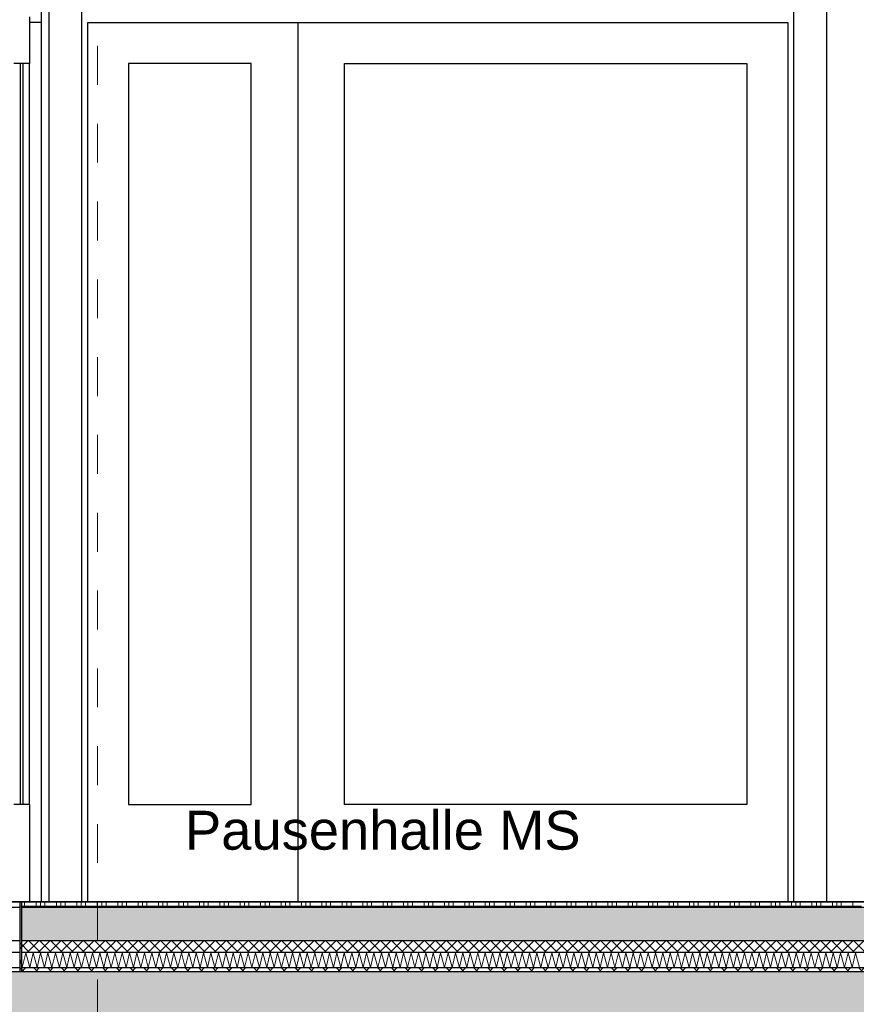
# Model space of a CAD drawing. Header units: metres. Extents: x -14.6 to 48.9, y -22.2 to 2.8.
# Tile 36 of 79: x 7.3 to 9.5, y -10.4 to -7.9. Entities that reach past the tile are written whole.
import ezdxf

# ---------------------------------------------------------------- set-up
doc = ezdxf.new("R2010")
doc.units = ezdxf.units.M
doc.header["$LTSCALE"] = 0.4
doc.header["$MEASUREMENT"] = 0
doc.linetypes.add('Raster', pattern=[0.2, 0.1, -0.05, 0, -0.05])
doc.layers.get('0').update_dxf_attribs({"color": 8, "lineweight": 9})
doc.layers.get('Defpoints').update_dxf_attribs({"color": 8, "lineweight": 9})
for name, color, linetype in [('Neubau_A-Decken', 8, 'Continuous'), ('Neubau_A-STB Wände', 8, 'Continuous'), ('Neubau_A-TB Wände', 8, 'Continuous'), ('Neubau_B-Bodenaufbau', 8, 'Continuous'), ('Neubau_R-Konstruktionsraster gross', 33, 'Continuous'), ('Neubau_T-Bemaßung', 8, 'Continuous'), ('Neubau_T-Text', 8, 'Continuous')]:
    doc.layers.add(name, color=color, linetype=linetype)
doc.styles.add('ERSTELLTER_STIL_2', font='arial.ttf')
doc.dimstyles.new('ERSTELLTER_STIL__1', dxfattribs={"dimtxt": 0.0875, "dimasz": 0.059375, "dimexe": 0.18, "dimexo": 0.0625, "dimgap": 0, "dimtad": 1, "dimzin": 0, "dimdsep": 46, "dimtxsty": 'ERSTELLTER_STIL_2', "dimblk": 'ARROWHEAD_6', "dimblk1": 'ARROWHEAD_6', "dimblk2": 'ARROWHEAD_6', "dimcen": 0.09, "dimclrd": 7, "dimclre": 7, "dimclrt": 7, "dimazin": 0, "dimtfac": 1, "dimtdec": 4, "dimtmove": 0, "dimatfit": 3, "dimfxl": 1, "dimtolj": 1, "dimtzin": 0, "dimarcsym": 0})
doc.dimstyles.new('ERSTELLTER_STIL__2', dxfattribs={"dimtxt": 0.0875, "dimasz": 0.059375, "dimexe": 0.18, "dimexo": 0.0625, "dimgap": 0, "dimtad": 1, "dimzin": 0, "dimdsep": 46, "dimtxsty": 'ERSTELLTER_STIL_2', "dimblk": 'ARROWHEAD_6', "dimblk1": 'ARROWHEAD_6', "dimblk2": 'ARROWHEAD_6', "dimcen": 0.09, "dimclrd": 7, "dimclre": 7, "dimclrt": 7, "dimazin": 0, "dimtfac": 1, "dimtdec": 4, "dimtmove": 2, "dimatfit": 3, "dimfxl": 1, "dimtolj": 1, "dimtzin": 0, "dimarcsym": 0})

# ---------------------------------------------------------------- blocks, each defined once
blk = doc.blocks.new('*X259', base_point=(3718.7656, 0))
at = {"layer": 'Neubau_B-Bodenaufbau', "color": 7, "linetype": 'Continuous', "lineweight": 9}
for p, q in [((4090.9785, -0.1435), (4090.9853, -0.169)), ((4090.9853, -0.169), (4090.9942, -0.131)), ((4090.9942, -0.131), (4091.0044, -0.169)), ((4091.0044, -0.169), (4091.0132, -0.131)), ((4091.0132, -0.131), (4091.0234, -0.169)), ((4091.0234, -0.169), (4091.0323, -0.131)), ((4091.0323, -0.131), (4091.0425, -0.169)), ((4091.0425, -0.169), (4091.0513, -0.131)), ((4091.0513, -0.131), (4091.0615, -0.169)), ((4091.0615, -0.169), (4091.0704, -0.131)), ((4091.0704, -0.131), (4091.0806, -0.169)), ((4091.0806, -0.169), (4091.0894, -0.131)), ((4091.0894, -0.131), (4091.0996, -0.169)), ((4091.0996, -0.169), (4091.1085, -0.131)), ((4091.1085, -0.131), (4091.1187, -0.169)), ((4091.1187, -0.169), (4091.1275, -0.131)), ((4091.1275, -0.131), (4091.1377, -0.169)), ((4091.1377, -0.169), (4091.1466, -0.131)), ((4091.1466, -0.131), (4091.1568, -0.169)), ((4091.1568, -0.169), (4091.1656, -0.131)), ((4091.1656, -0.131), (4091.1758, -0.169)), ((4091.1758, -0.169), (4091.1847, -0.131)), ((4091.1847, -0.131), (4091.1949, -0.169)), ((4091.1949, -0.169), (4091.2037, -0.131)), ((4091.2037, -0.131), (4091.2139, -0.169)), ((4091.2139, -0.169), (4091.2228, -0.131)), ((4091.2228, -0.131), (4091.233, -0.169)), ((4091.233, -0.169), (4091.2418, -0.131)), ((4091.2418, -0.131), (4091.252, -0.169)), ((4091.252, -0.169), (4091.2609, -0.131)), ((4091.2609, -0.131), (4091.2711, -0.169)), ((4091.2711, -0.169), (4091.2799, -0.131)), ((4091.2799, -0.131), (4091.2901, -0.169)), ((4091.2901, -0.169), (4091.299, -0.131)), ((4091.299, -0.131), (4091.3092, -0.169)), ((4091.3092, -0.169), (4091.318, -0.131)), ((4091.318, -0.131), (4091.3282, -0.169)), ((4091.3282, -0.169), (4091.337, -0.131)), ((4091.337, -0.131), (4091.3472, -0.169)), ((4091.3472, -0.169), (4091.3561, -0.131)), ((4091.3561, -0.131), (4091.3663, -0.169)), ((4091.3663, -0.169), (4091.3751, -0.131)), ((4091.3751, -0.131), (4091.3853, -0.169)), ((4091.3853, -0.169), (4091.3942, -0.131)), ((4091.3942, -0.131), (4091.4044, -0.169)), ((4091.4044, -0.169), (4091.4132, -0.131)), ((4091.4132, -0.131), (4091.4234, -0.169)), ((4091.4234, -0.169), (4091.4323, -0.131)), ((4091.4323, -0.131), (4091.4425, -0.169)), ((4091.4425, -0.169), (4091.4513, -0.131)), ((4091.4513, -0.131), (4091.4615, -0.169)), ((4091.4615, -0.169), (4091.4704, -0.131)), ((4091.4704, -0.131), (4091.4806, -0.169)), ((4091.4806, -0.169), (4091.4894, -0.131)), ((4091.4894, -0.131), (4091.4996, -0.169)), ((4091.4996, -0.169), (4091.5085, -0.131)), ((4091.5085, -0.131), (4091.5187, -0.169)), ((4091.5187, -0.169), (4091.5275, -0.131)), ((4091.5275, -0.131), (4091.5377, -0.169)), ((4091.5377, -0.169), (4091.5466, -0.131)), ((4091.5466, -0.131), (4091.5568, -0.169)), ((4091.5568, -0.169), (4091.5656, -0.131)), ((4091.5656, -0.131), (4091.5758, -0.169)), ((4091.5758, -0.169), (4091.5847, -0.131)), ((4091.5847, -0.131), (4091.5949, -0.169)), ((4091.5949, -0.169), (4091.6037, -0.131)), ((4091.6037, -0.131), (4091.6139, -0.169)), ((4091.6139, -0.169), (4091.6228, -0.131)), ((4091.6228, -0.131), (4091.633, -0.169)), ((4091.633, -0.169), (4091.6418, -0.131)), ((4091.6418, -0.131), (4091.652, -0.169)), ((4091.652, -0.169), (4091.6609, -0.131)), ((4091.6609, -0.131), (4091.6711, -0.169)), ((4091.6711, -0.169), (4091.6799, -0.131)), ((4091.6799, -0.131), (4091.6901, -0.169)), ((4091.6901, -0.169), (4091.699, -0.131)), ((4091.699, -0.131), (4091.7092, -0.169)), ((4091.7092, -0.169), (4091.718, -0.131)), ((4091.718, -0.131), (4091.7282, -0.169)), ((4091.7282, -0.169), (4091.737, -0.131)), ((4091.737, -0.131), (4091.7472, -0.169)), ((4091.7472, -0.169), (4091.7561, -0.131)), ((4091.7561, -0.131), (4091.7663, -0.169)), ((4091.7663, -0.169), (4091.7751, -0.131)), ((4091.7751, -0.131), (4091.7853, -0.169)), ((4091.7853, -0.169), (4091.7942, -0.131)), ((4091.7942, -0.131), (4091.8044, -0.169)), ((4091.8044, -0.169), (4091.8132, -0.131)), ((4091.8132, -0.131), (4091.8234, -0.169)), ((4091.8234, -0.169), (4091.8323, -0.131)), ((4091.8323, -0.131), (4091.8425, -0.169)), ((4091.8425, -0.169), (4091.8513, -0.131)), ((4091.8513, -0.131), (4091.8615, -0.169)), ((4091.8615, -0.169), (4091.8704, -0.131)), ((4091.8704, -0.131), (4091.8806, -0.169)), ((4091.8806, -0.169), (4091.8894, -0.131)), ((4091.8894, -0.131), (4091.8996, -0.169)), ((4091.8996, -0.169), (4091.9085, -0.131)), ((4091.9085, -0.131), (4091.9187, -0.169)), ((4091.9187, -0.169), (4091.9275, -0.131)), ((4091.9275, -0.131), (4091.9377, -0.169)), ((4091.9377, -0.169), (4091.9466, -0.131)), ((4091.9466, -0.131), (4091.9568, -0.169)), ((4091.9568, -0.169), (4091.9656, -0.131)), ((4091.9656, -0.131), (4091.9758, -0.169)), ((4091.9758, -0.169), (4091.9847, -0.131)), ((4091.9847, -0.131), (4091.9949, -0.169)), ((4091.9949, -0.169), (4092.0037, -0.131)), ((4092.0037, -0.131), (4092.0139, -0.169)), ((4092.0139, -0.169), (4092.0228, -0.131)), ((4092.0228, -0.131), (4092.033, -0.169)), ((4092.033, -0.169), (4092.0418, -0.131)), ((4092.0418, -0.131), (4092.052, -0.169)), ((4092.052, -0.169), (4092.0609, -0.131)), ((4092.0609, -0.131), (4092.0711, -0.169)), ((4092.0711, -0.169), (4092.0799, -0.131)), ((4092.0799, -0.131), (4092.0901, -0.169)), ((4092.0901, -0.169), (4092.099, -0.131)), ((4092.099, -0.131), (4092.1092, -0.169)), ((4092.1092, -0.169), (4092.118, -0.131)), ((4092.118, -0.131), (4092.1282, -0.169)), ((4092.1282, -0.169), (4092.137, -0.131)), ((4092.137, -0.131), (4092.1472, -0.169)), ((4092.1472, -0.169), (4092.1561, -0.131)), ((4092.1561, -0.131), (4092.1663, -0.169)), ((4092.1663, -0.169), (4092.1751, -0.131)), ((4092.1751, -0.131), (4092.1853, -0.169)), ((4092.1853, -0.169), (4092.1942, -0.131)), ((4092.1942, -0.131), (4092.2044, -0.169)), ((4092.2044, -0.169), (4092.2132, -0.131)), ((4092.2132, -0.131), (4092.2234, -0.169)), ((4092.2234, -0.169), (4092.2323, -0.131)), ((4092.2323, -0.131), (4092.2425, -0.169)), ((4092.2425, -0.169), (4092.2513, -0.131)), ((4092.2513, -0.131), (4092.2615, -0.169)), ((4092.2615, -0.169), (4092.2704, -0.131)), ((4092.2704, -0.131), (4092.2806, -0.169)), ((4092.2806, -0.169), (4092.2894, -0.131)), ((4092.2894, -0.131), (4092.2996, -0.169)), ((4092.2996, -0.169), (4092.3085, -0.131)), ((4092.3085, -0.131), (4092.3187, -0.169)), ((4092.3187, -0.169), (4092.3275, -0.131)), ((4092.3275, -0.131), (4092.3377, -0.169)), ((4092.3377, -0.169), (4092.3466, -0.131)), ((4092.3466, -0.131), (4092.3568, -0.169)), ((4092.3568, -0.169), (4092.3656, -0.131)), ((4092.3656, -0.131), (4092.3758, -0.169)), ((4092.3758, -0.169), (4092.3847, -0.131)), ((4092.3847, -0.131), (4092.3949, -0.169)), ((4092.3949, -0.169), (4092.4037, -0.131)), ((4092.4037, -0.131), (4092.4139, -0.169)), ((4092.4139, -0.169), (4092.4228, -0.131)), ((4092.4228, -0.131), (4092.433, -0.169)), ((4092.433, -0.169), (4092.4418, -0.131)), ((4092.4418, -0.131), (4092.452, -0.169)), ((4092.452, -0.169), (4092.4609, -0.131)), ((4092.4609, -0.131), (4092.4711, -0.169)), ((4092.4711, -0.169), (4092.4799, -0.131)), ((4092.4799, -0.131), (4092.4901, -0.169)), ((4092.4901, -0.169), (4092.499, -0.131)), ((4092.499, -0.131), (4092.5092, -0.169)), ((4092.5092, -0.169), (4092.518, -0.131)), ((4092.518, -0.131), (4092.5282, -0.169)), ((4092.5282, -0.169), (4092.537, -0.131)), ((4092.537, -0.131), (4092.5472, -0.169)), ((4092.5472, -0.169), (4092.5561, -0.131)), ((4092.5561, -0.131), (4092.5663, -0.169)), ((4092.5663, -0.169), (4092.5751, -0.131)), ((4092.5751, -0.131), (4092.5853, -0.169)), ((4092.5853, -0.169), (4092.5942, -0.131)), ((4092.5942, -0.131), (4092.6044, -0.169)), ((4092.6044, -0.169), (4092.6132, -0.131)), ((4092.6132, -0.131), (4092.6234, -0.169)), ((4092.6234, -0.169), (4092.6323, -0.131)), ((4092.6323, -0.131), (4092.6425, -0.169)), ((4092.6425, -0.169), (4092.6513, -0.131)), ((4092.6513, -0.131), (4092.6615, -0.169)), ((4092.6615, -0.169), (4092.6704, -0.131)), ((4092.6704, -0.131), (4092.6806, -0.169)), ((4092.6806, -0.169), (4092.6894, -0.131)), ((4092.6894, -0.131), (4092.6996, -0.169)), ((4092.6996, -0.169), (4092.7085, -0.131)), ((4092.7085, -0.131), (4092.7187, -0.169)), ((4092.7187, -0.169), (4092.7275, -0.131)), ((4092.7275, -0.131), (4092.7377, -0.169)), ((4092.7377, -0.169), (4092.7466, -0.131)), ((4092.7466, -0.131), (4092.7568, -0.169)), ((4092.7568, -0.169), (4092.7656, -0.131)), ((4092.7656, -0.131), (4092.7758, -0.169)), ((4092.7758, -0.169), (4092.7847, -0.131)), ((4092.7847, -0.131), (4092.7949, -0.169)), ((4092.7949, -0.169), (4092.8037, -0.131)), ((4092.8037, -0.131), (4092.8139, -0.169)), ((4092.8139, -0.169), (4092.8228, -0.131)), ((4092.8228, -0.131), (4092.833, -0.169)), ((4092.833, -0.169), (4092.8418, -0.131)), ((4092.8418, -0.131), (4092.852, -0.169)), ((4092.852, -0.169), (4092.8609, -0.131)), ((4092.8609, -0.131), (4092.8711, -0.169)), ((4092.8711, -0.169), (4092.8799, -0.131)), ((4092.8799, -0.131), (4092.8901, -0.169)), ((4092.8901, -0.169), (4092.899, -0.131)), ((4092.899, -0.131), (4092.9092, -0.169)), ((4092.9092, -0.169), (4092.918, -0.131)), ((4092.918, -0.131), (4092.9282, -0.169)), ((4092.9282, -0.169), (4092.937, -0.131)), ((4092.937, -0.131), (4092.9472, -0.169)), ((4092.9472, -0.169), (4092.9561, -0.131)), ((4092.9561, -0.131), (4092.9663, -0.169)), ((4092.9663, -0.169), (4092.9751, -0.131)), ((4092.9751, -0.131), (4092.9853, -0.169)), ((4092.9853, -0.169), (4092.9942, -0.131)), ((4092.9942, -0.131), (4093.0044, -0.169)), ((4093.0044, -0.169), (4093.0132, -0.131)), ((4093.0132, -0.131), (4093.0234, -0.169)), ((4093.0234, -0.169), (4093.0323, -0.131)), ((4093.0323, -0.131), (4093.0425, -0.169)), ((4093.0425, -0.169), (4093.0513, -0.131)), ((4093.0513, -0.131), (4093.0615, -0.169)), ((4093.0615, -0.169), (4093.0704, -0.131)), ((4093.0704, -0.131), (4093.0806, -0.169)), ((4093.0806, -0.169), (4093.0894, -0.131)), ((4093.0894, -0.131), (4093.0996, -0.169)), ((4093.0996, -0.169), (4093.1085, -0.131)), ((4093.1085, -0.131), (4093.1187, -0.169)), ((4093.1187, -0.169), (4093.1275, -0.131)), ((4093.1275, -0.131), (4093.1377, -0.169))]:
    blk.add_line(p, q, dxfattribs=at)
blk = doc.blocks.new('*X260', base_point=(3718.7656, 0))
at = {"layer": 'Neubau_B-Bodenaufbau', "color": 7, "linetype": 'Continuous', "lineweight": 9}
for p, q in [((4090.9794, 0), (4090.9794, -0.015)), ((4090.9906, 0), (4090.9906, -0.015)), ((4091.0206, 0), (4091.0206, -0.015)), ((4091.0319, 0), (4091.0319, -0.015)), ((4091.0431, 0), (4091.0431, -0.015)), ((4091.0731, 0), (4091.0731, -0.015)), ((4091.0844, 0), (4091.0844, -0.015)), ((4091.0956, 0), (4091.0956, -0.015)), ((4091.1256, 0), (4091.1256, -0.015)), ((4091.1369, 0), (4091.1369, -0.015)), ((4091.1481, 0), (4091.1481, -0.015)), ((4091.1781, 0), (4091.1781, -0.015)), ((4091.1894, 0), (4091.1894, -0.015)), ((4091.2006, 0), (4091.2006, -0.015)), ((4091.2306, 0), (4091.2306, -0.015)), ((4091.2419, 0), (4091.2419, -0.015)), ((4091.2531, 0), (4091.2531, -0.015)), ((4091.2831, 0), (4091.2831, -0.015)), ((4091.2944, 0), (4091.2944, -0.015)), ((4091.3056, 0), (4091.3056, -0.015)), ((4091.3356, 0), (4091.3356, -0.015)), ((4091.3469, 0), (4091.3469, -0.015)), ((4091.3581, 0), (4091.3581, -0.015)), ((4091.3881, 0), (4091.3881, -0.015)), ((4091.3994, 0), (4091.3994, -0.015)), ((4091.4106, 0), (4091.4106, -0.015)), ((4091.4406, 0), (4091.4406, -0.015)), ((4091.4519, 0), (4091.4519, -0.015)), ((4091.4631, 0), (4091.4631, -0.015)), ((4091.4931, 0), (4091.4931, -0.015)), ((4091.5044, 0), (4091.5044, -0.015)), ((4091.5156, 0), (4091.5156, -0.015)), ((4091.5456, 0), (4091.5456, -0.015)), ((4091.5569, 0), (4091.5569, -0.015)), ((4091.5681, 0), (4091.5681, -0.015)), ((4091.5981, 0), (4091.5981, -0.015)), ((4091.6094, 0), (4091.6094, -0.015)), ((4091.6206, 0), (4091.6206, -0.015)), ((4091.6506, 0), (4091.6506, -0.015)), ((4091.6619, 0), (4091.6619, -0.015)), ((4091.6731, 0), (4091.6731, -0.015)), ((4091.7031, 0), (4091.7031, -0.015)), ((4091.7144, 0), (4091.7144, -0.015)), ((4091.7256, 0), (4091.7256, -0.015)), ((4091.7556, 0), (4091.7556, -0.015)), ((4091.7669, 0), (4091.7669, -0.015)), ((4091.7781, 0), (4091.7781, -0.015)), ((4091.8081, 0), (4091.8081, -0.015)), ((4091.8194, 0), (4091.8194, -0.015)), ((4091.8306, 0), (4091.8306, -0.015)), ((4091.8606, 0), (4091.8606, -0.015)), ((4091.8719, 0), (4091.8719, -0.015)), ((4091.8831, 0), (4091.8831, -0.015)), ((4091.9131, 0), (4091.9131, -0.015)), ((4091.9244, 0), (4091.9244, -0.015)), ((4091.9356, 0), (4091.9356, -0.015)), ((4091.9656, 0), (4091.9656, -0.015)), ((4091.9769, 0), (4091.9769, -0.015)), ((4091.9881, 0), (4091.9881, -0.015)), ((4092.0181, 0), (4092.0181, -0.015)), ((4092.0294, 0), (4092.0294, -0.015)), ((4092.0406, 0), (4092.0406, -0.015)), ((4092.0706, 0), (4092.0706, -0.015)), ((4092.0819, 0), (4092.0819, -0.015)), ((4092.0931, 0), (4092.0931, -0.015)), ((4092.1231, 0), (4092.1231, -0.015)), ((4092.1344, 0), (4092.1344, -0.015)), ((4092.1456, 0), (4092.1456, -0.015)), ((4092.1756, 0), (4092.1756, -0.015)), ((4092.1869, 0), (4092.1869, -0.015)), ((4092.1981, 0), (4092.1981, -0.015)), ((4092.2281, 0), (4092.2281, -0.015)), ((4092.2394, 0), (4092.2394, -0.015)), ((4092.2506, 0), (4092.2506, -0.015)), ((4092.2806, 0), (4092.2806, -0.015)), ((4092.2919, 0), (4092.2919, -0.015)), ((4092.3031, 0), (4092.3031, -0.015)), ((4092.3331, 0), (4092.3331, -0.015)), ((4092.3444, 0), (4092.3444, -0.015)), ((4092.3556, 0), (4092.3556, -0.015)), ((4092.3856, 0), (4092.3856, -0.015)), ((4092.3969, 0), (4092.3969, -0.015)), ((4092.4081, 0), (4092.4081, -0.015)), ((4092.4381, 0), (4092.4381, -0.015)), ((4092.4494, 0), (4092.4494, -0.015)), ((4092.4606, 0), (4092.4606, -0.015)), ((4092.4906, 0), (4092.4906, -0.015)), ((4092.5019, 0), (4092.5019, -0.015)), ((4092.5131, 0), (4092.5131, -0.015)), ((4092.5431, 0), (4092.5431, -0.015)), ((4092.5544, 0), (4092.5544, -0.015)), ((4092.5656, 0), (4092.5656, -0.015)), ((4092.5956, 0), (4092.5956, -0.015)), ((4092.6069, 0), (4092.6069, -0.015)), ((4092.6181, 0), (4092.6181, -0.015)), ((4092.6481, 0), (4092.6481, -0.015)), ((4092.6594, 0), (4092.6594, -0.015)), ((4092.6706, 0), (4092.6706, -0.015)), ((4092.7006, 0), (4092.7006, -0.015)), ((4092.7119, 0), (4092.7119, -0.015)), ((4092.7231, 0), (4092.7231, -0.015)), ((4092.7531, 0), (4092.7531, -0.015)), ((4092.7644, 0), (4092.7644, -0.015)), ((4092.7756, 0), (4092.7756, -0.015)), ((4092.8056, 0), (4092.8056, -0.015)), ((4092.8169, 0), (4092.8169, -0.015)), ((4092.8281, 0), (4092.8281, -0.015)), ((4092.8581, 0), (4092.8581, -0.015)), ((4092.8694, 0), (4092.8694, -0.015)), ((4092.8806, 0), (4092.8806, -0.015)), ((4092.9106, 0), (4092.9106, -0.015)), ((4092.9219, 0), (4092.9219, -0.015)), ((4092.9331, 0), (4092.9331, -0.015)), ((4092.9631, 0), (4092.9631, -0.015)), ((4092.9744, 0), (4092.9744, -0.015)), ((4092.9856, 0), (4092.9856, -0.015)), ((4093.0156, 0), (4093.0156, -0.015)), ((4093.0269, 0), (4093.0269, -0.015)), ((4093.0381, 0), (4093.0381, -0.015)), ((4093.0681, 0), (4093.0681, -0.015)), ((4093.0794, 0), (4093.0794, -0.015)), ((4093.0906, 0), (4093.0906, -0.015)), ((4093.1206, 0), (4093.1206, -0.015)), ((4090.9785, -0.0112), (4090.9906, -0.0112)), ((4090.9906, -0.0112), (4091.0431, -0.0112)), ((4091.0431, -0.0112), (4091.0956, -0.0112)), ((4091.0956, -0.0112), (4091.1481, -0.0112)), ((4091.1481, -0.0112), (4091.2006, -0.0112)), ((4091.2006, -0.0112), (4091.2531, -0.0112)), ((4091.2531, -0.0112), (4091.3056, -0.0112)), ((4091.3056, -0.0112), (4091.3581, -0.0112)), ((4091.3581, -0.0112), (4091.4106, -0.0112)), ((4091.4106, -0.0112), (4091.4631, -0.0112)), ((4091.4631, -0.0112), (4091.5156, -0.0112)), ((4091.5156, -0.0112), (4091.5681, -0.0112)), ((4091.5681, -0.0112), (4091.6206, -0.0112)), ((4091.6206, -0.0112), (4091.6731, -0.0112)), ((4091.6731, -0.0112), (4091.7256, -0.0112)), ((4091.7256, -0.0112), (4091.7781, -0.0112)), ((4091.7781, -0.0112), (4091.8306, -0.0112)), ((4091.8306, -0.0112), (4091.8831, -0.0112)), ((4091.8831, -0.0112), (4091.9356, -0.0112)), ((4091.9356, -0.0112), (4091.9881, -0.0112)), ((4091.9881, -0.0112), (4092.0406, -0.0112)), ((4092.0406, -0.0112), (4092.0931, -0.0112)), ((4092.0931, -0.0112), (4092.1456, -0.0112)), ((4092.1456, -0.0112), (4092.1981, -0.0112)), ((4092.1981, -0.0112), (4092.2506, -0.0112)), ((4092.2506, -0.0112), (4092.3031, -0.0112)), ((4092.3031, -0.0112), (4092.3556, -0.0112)), ((4092.3556, -0.0112), (4092.4081, -0.0112)), ((4092.4081, -0.0112), (4092.4606, -0.0112)), ((4092.4606, -0.0112), (4092.5131, -0.0112)), ((4092.5131, -0.0112), (4092.5656, -0.0112)), ((4092.5656, -0.0112), (4092.6181, -0.0112)), ((4092.6181, -0.0112), (4092.6706, -0.0112)), ((4092.6706, -0.0112), (4092.7231, -0.0112)), ((4092.7231, -0.0112), (4092.7756, -0.0112)), ((4092.7756, -0.0112), (4092.8281, -0.0112)), ((4092.8281, -0.0112), (4092.8806, -0.0112)), ((4092.8806, -0.0112), (4092.9331, -0.0112)), ((4092.9331, -0.0112), (4092.9856, -0.0112)), ((4092.9856, -0.0112), (4093.0381, -0.0112)), ((4093.0381, -0.0112), (4093.0906, -0.0112)), ((4093.0906, -0.0112), (4093.1431, -0.0112))]:
    blk.add_line(p, q, dxfattribs=at)
blk = doc.blocks.new('ARROWHEAD_6')
at = {"color": 0, "linetype": 'Continuous', "lineweight": 0}
for p, q in [((-0.5, -0.5), (0.5, 0.5)), ((0, 0), (-1, 0))]:
    blk.add_line(p, q, dxfattribs=at)
blk = doc.blocks.new('*D309')
at = {"layer": 'Defpoints', "color": 0, "linetype": 'Continuous', "transparency": 16777216}
for p in [(5.5166, -10.355), (23.73, -10.355), (5.7105, -10.655)]:
    blk.add_point(p, dxfattribs=at)
at = {"layer": 'Neubau_T-Bemaßung', "linetype": 'Continuous', "lineweight": -2, "transparency": 16777216}
for p, q in [((5.5166, -10.2956), (5.5166, -10.2363)), ((23.6675, -10.355), (5.3366, -10.355)), ((5.5166, -10.355), (5.5166, -10.3917)), ((5.5166, -10.655), (5.5166, -10.6186)), ((5.648, -10.655), (5.3366, -10.655)), ((5.5166, -10.7144), (5.5166, -10.7738))]:
    blk.add_line(p, q, dxfattribs=at)
at = {"layer": 'Neubau_T-Bemaßung', "linetype": 'Continuous', "lineweight": -2, "transparency": 16777216, "xscale": 0.059375, "yscale": 0.059375, "zscale": 0.059375}
for p, rotation in [((5.5166, -10.355), 270), ((5.5166, -10.655), 90)]:
    blk.add_blockref('ARROWHEAD_6', p, dxfattribs=dict(at, rotation=rotation))
at = {"layer": 'Neubau_T-Bemaßung', "linetype": 'Continuous', "transparency": 16777216, "insert": (5.5166, -10.5051), "char_height": 0.0875, "attachment_point": 5, "rotation": 90, "style": 'ERSTELLTER_STIL_2'}
blk.add_mtext('\\A1;0.30', dxfattribs=at)
blk = doc.blocks.new('*D310')
at = {"layer": 'Defpoints', "color": 0, "linetype": 'Continuous', "transparency": 16777216}
for p in [(-9.662, -10.175), (5.4029, -10.175), (23.73, -10.355)]:
    blk.add_point(p, dxfattribs=at)
at = {"layer": 'Neubau_T-Bemaßung', "linetype": 'Continuous', "lineweight": -2, "transparency": 16777216}
for p, q in [((5.4029, -10.175), (5.4029, -10.0772)), ((-9.5995, -10.175), (5.5829, -10.175)), ((5.4029, -10.2956), (5.4029, -10.2344)), ((23.6675, -10.355), (5.2229, -10.355))]:
    blk.add_line(p, q, dxfattribs=at)
at = {"layer": 'Neubau_T-Bemaßung', "linetype": 'Continuous', "lineweight": -2, "transparency": 16777216, "xscale": 0.059375, "yscale": 0.059375, "zscale": 0.059375}
for p, rotation in [((5.4029, -10.175), 90), ((5.4029, -10.355), 270)]:
    blk.add_blockref('ARROWHEAD_6', p, dxfattribs=dict(at, rotation=rotation))
at = {"layer": 'Neubau_T-Bemaßung', "linetype": 'Continuous', "transparency": 16777216, "insert": (5.5166, -10.0772), "char_height": 0.0875, "attachment_point": 5, "rotation": 90, "style": 'ERSTELLTER_STIL_2'}
blk.add_mtext('\\A1;0.18', dxfattribs=at)
blk = doc.blocks.new('*D311')
at = {"layer": 'Defpoints', "color": 0, "linetype": 'Continuous', "transparency": 16777216}
for p in [(5.5166, -6.825), (13.115, -6.825), (-9.662, -10.175)]:
    blk.add_point(p, dxfattribs=at)
at = {"layer": 'Neubau_T-Bemaßung', "linetype": 'Continuous', "lineweight": -2, "transparency": 16777216}
for p, q in [((13.0525, -6.825), (5.3366, -6.825)), ((5.5166, -6.8844), (5.5166, -8.3896)), ((5.5166, -10.1156), (5.5166, -8.6174)), ((-9.5995, -10.175), (5.6966, -10.175))]:
    blk.add_line(p, q, dxfattribs=at)
at = {"layer": 'Neubau_T-Bemaßung', "linetype": 'Continuous', "lineweight": -2, "transparency": 16777216, "xscale": 0.059375, "yscale": 0.059375, "zscale": 0.059375}
for p, rotation in [((5.5166, -6.825), 90), ((5.5166, -10.175), 270)]:
    blk.add_blockref('ARROWHEAD_6', p, dxfattribs=dict(at, rotation=rotation))
at = {"layer": 'Neubau_T-Bemaßung', "linetype": 'Continuous', "transparency": 16777216, "insert": (5.5166, -8.5035), "char_height": 0.0875, "attachment_point": 5, "rotation": 90, "style": 'ERSTELLTER_STIL_2'}
blk.add_mtext('\\A1;3.35', dxfattribs=at)
blk = doc.blocks.new('*D323')
at = {"layer": 'Defpoints', "color": 0, "linetype": 'Continuous', "transparency": 16777216}
for p in [(5.8666, -10.355), (23.73, -10.355), (5.7105, -10.655)]:
    blk.add_point(p, dxfattribs=at)
at = {"layer": 'Neubau_T-Bemaßung', "linetype": 'Continuous', "lineweight": -2, "transparency": 16777216}
for p, q in [((5.8666, -10.2956), (5.8666, -10.2363)), ((23.6675, -10.355), (5.6866, -10.355)), ((5.8666, -10.355), (5.8666, -10.3917)), ((5.8666, -10.655), (5.8666, -10.6186)), ((5.773, -10.655), (6.0466, -10.655)), ((5.8666, -10.7144), (5.8666, -10.7738))]:
    blk.add_line(p, q, dxfattribs=at)
at = {"layer": 'Neubau_T-Bemaßung', "linetype": 'Continuous', "lineweight": -2, "transparency": 16777216, "xscale": 0.059375, "yscale": 0.059375, "zscale": 0.059375}
for p, rotation in [((5.8666, -10.355), 270), ((5.8666, -10.655), 90)]:
    blk.add_blockref('ARROWHEAD_6', p, dxfattribs=dict(at, rotation=rotation))
at = {"layer": 'Neubau_T-Bemaßung', "linetype": 'Continuous', "transparency": 16777216, "insert": (5.8666, -10.5051), "char_height": 0.0875, "attachment_point": 5, "rotation": 90, "style": 'ERSTELLTER_STIL_2'}
blk.add_mtext('\\A1;0.30', dxfattribs=at)
blk = doc.blocks.new('*D324')
at = {"layer": 'Defpoints', "color": 0, "linetype": 'Continuous', "transparency": 16777216}
for p in [(5.8666, -6.495), (23.555, -6.495), (23.73, -10.355)]:
    blk.add_point(p, dxfattribs=at)
at = {"layer": 'Neubau_T-Bemaßung', "linetype": 'Continuous', "lineweight": -2, "transparency": 16777216}
for p, q in [((23.4925, -6.495), (5.6866, -6.495)), ((5.8666, -6.5544), (5.8666, -8.3149)), ((5.8666, -10.2956), (5.8666, -8.5421)), ((23.6675, -10.355), (5.6866, -10.355))]:
    blk.add_line(p, q, dxfattribs=at)
at = {"layer": 'Neubau_T-Bemaßung', "linetype": 'Continuous', "lineweight": -2, "transparency": 16777216, "xscale": 0.059375, "yscale": 0.059375, "zscale": 0.059375}
for p, rotation in [((5.8666, -6.495), 90), ((5.8666, -10.355), 270)]:
    blk.add_blockref('ARROWHEAD_6', p, dxfattribs=dict(at, rotation=rotation))
at = {"layer": 'Neubau_T-Bemaßung', "linetype": 'Continuous', "transparency": 16777216, "insert": (5.8666, -8.4285), "char_height": 0.0875, "attachment_point": 5, "rotation": 90, "style": 'ERSTELLTER_STIL_2'}
blk.add_mtext('\\A1;3.86', dxfattribs=at)
blk = doc.blocks.new('*D332')
at = {"layer": 'Defpoints', "color": 0, "linetype": 'Continuous', "transparency": 16777216}
for p in [(-9.662, -10.175), (18.0125, -10.175), (23.73, -10.355)]:
    blk.add_point(p, dxfattribs=at)
at = {"layer": 'Neubau_T-Bemaßung', "linetype": 'Continuous', "lineweight": -2, "transparency": 16777216}
for p, q in [((-9.5995, -10.175), (18.1925, -10.175)), ((18.0125, -10.2956), (18.0125, -10.2344)), ((23.6675, -10.355), (17.8325, -10.355))]:
    blk.add_line(p, q, dxfattribs=at)
at = {"layer": 'Neubau_T-Bemaßung', "linetype": 'Continuous', "lineweight": -2, "transparency": 16777216, "xscale": 0.059375, "yscale": 0.059375, "zscale": 0.059375}
for p, rotation in [((18.0125, -10.175), 90), ((18.0125, -10.355), 270)]:
    blk.add_blockref('ARROWHEAD_6', p, dxfattribs=dict(at, rotation=rotation))
at = {"layer": 'Neubau_T-Bemaßung', "linetype": 'Continuous', "transparency": 16777216, "insert": (17.9513, -10.0532), "char_height": 0.0875, "attachment_point": 5, "rotation": 90, "style": 'ERSTELLTER_STIL_2'}
blk.add_mtext('\\A1;0.18', dxfattribs=at)
blk = doc.blocks.new('*D333')
at = {"layer": 'Defpoints', "color": 0, "linetype": 'Continuous', "transparency": 16777216}
for p in [(13.115, -6.825), (17.9513, -6.825), (-9.662, -10.175)]:
    blk.add_point(p, dxfattribs=at)
at = {"layer": 'Neubau_T-Bemaßung', "linetype": 'Continuous', "lineweight": -2, "transparency": 16777216}
for p, q in [((13.1775, -6.825), (18.1313, -6.825)), ((17.9513, -6.8844), (17.9513, -8.3896)), ((17.9513, -10.1156), (17.9513, -8.6174)), ((-9.5995, -10.175), (18.1313, -10.175))]:
    blk.add_line(p, q, dxfattribs=at)
at = {"layer": 'Neubau_T-Bemaßung', "linetype": 'Continuous', "lineweight": -2, "transparency": 16777216, "xscale": 0.059375, "yscale": 0.059375, "zscale": 0.059375}
for p, rotation in [((17.9513, -6.825), 90), ((17.9513, -10.175), 270)]:
    blk.add_blockref('ARROWHEAD_6', p, dxfattribs=dict(at, rotation=rotation))
at = {"layer": 'Neubau_T-Bemaßung', "linetype": 'Continuous', "transparency": 16777216, "insert": (17.9513, -8.5035), "char_height": 0.0875, "attachment_point": 5, "rotation": 90, "style": 'ERSTELLTER_STIL_2'}
blk.add_mtext('\\A1;3.35', dxfattribs=at)

msp = doc.modelspace()

# ---------------------------------------------------------------- hatches: boundary and pattern name
at = {"layer": 'Neubau_A-Decken', "linetype": 'Continuous'}
h = msp.add_hatch(dxfattribs=at)
h.set_pattern_fill('BETON__STAHLBETON_0002', color=256, style=0, pattern_type=2)
h.set_pattern_definition([(45, (-364.88789, -10.175), (-0.084852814, 0.084852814), []), (45, (-364.93032, -10.13257), (-0.084852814, 0.084852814), [0.09, -0.03])])
h.paths.add_polyline_path([(1.825, -10.355), (1.825, -10.655), (15.2, -10.655), (15.2, -10.355)])
at = {"layer": 'Neubau_B-Bodenaufbau', "linetype": 'Continuous'}
h = msp.add_hatch(dxfattribs=at)
h.set_pattern_fill('BETON__UNBEWEHRT_0002', color=256, style=0, pattern_type=2)
h.set_pattern_definition([(45, (-364.88789, -10.175), (-0.035355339, 0.035355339), [0.0375, -0.0125]), (45, (-364.88789, -10.139645), (-0.035355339, 0.035355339), [0.0375, -0.0125])])
h.paths.add_polyline_path([(7.325, -10.19), (7.325, -10.275), (18.915, -10.275), (18.915, -10.19)])
h = msp.add_hatch(dxfattribs=at)
h.set_pattern_fill('DÄMMUNG__HART_2_0002', color=256, style=0, pattern_type=2)
h.set_pattern_definition([(45, (-364.88789, -10.175), (-0.0141421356, 0.0141421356), []), (135, (-364.88789, -10.175), (0.0141421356, 0.0141421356), [])])
h.paths.add_polyline_path([(7.325, -10.275), (7.325, -10.305), (18.915, -10.305), (18.915, -10.275)])
h = msp.add_hatch(dxfattribs=at)
h.set_pattern_fill('GUßASPHALT_0002', color=256, style=0, pattern_type=2)
h.set_pattern_definition([(45, (-364.88789, -10.175), (-0.0176776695, 0.0176776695), []), (135, (-364.88789, -10.175), (0.0176776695, 0.0176776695), [])])
h.paths.add_polyline_path([(7.325, -10.355), (18.915, -10.355), (18.915, -10.345), (7.325, -10.345)])

# ---------------------------------------------------------------- linework, layer by layer
at = {"layer": 'Neubau_A-Decken', "linetype": 'Continuous'}
for p, q in [((7.33, -10.355), (7.325, -10.355)), ((15.2, -10.355), (7.33, -10.355))]:
    msp.add_line(p, q, dxfattribs=at)
at = {"layer": 'Neubau_A-Decken', "linetype": 'Continuous', "flags": 128}
msp.add_lwpolyline([(7.325, -10.355), (7.1, -10.355), (2.15, -10.355), (1.825, -10.355)], dxfattribs=at)
at = {"layer": 'Neubau_A-STB Wände', "linetype": 'Continuous'}
msp.add_line((9.4, -10.175), (9.4, -6.825), dxfattribs=at)
at = {"layer": 'Neubau_A-TB Wände', "linetype": 'Continuous'}
for p, q in [((7.4, -7.46), (7.4, -10.175)), ((7.485, -10.175), (7.485, -7.46)), ((9.315, -7.46), (9.315, -10.175)), ((7.38, -7.8), (7.38, -7.915)), ((7.38, -7.915), (7.35, -7.915)), ((7.38, -7.915), (7.38, -10.175)), ((7.5, -10.175), (7.5, -7.915)), ((7.5, -7.915), (8.4001, -7.915)), ((8.0398, -7.915), (8.0398, -10.175)), ((8.0401, -7.915), (8.0401, -10.175)), ((8.4001, -7.915), (8.5151, -7.915)), ((8.5151, -7.915), (9.3, -7.915)), ((9.3, -7.915), (9.3, -10.175)), ((8.0398, -7.985), (8.0401, -7.985)), ((7.3265, -8.02), (7.3265, -9.925)), ((7.3335, -8.02), (7.3335, -9.925)), ((7.35, -9.925), (7.35, -8.02)), ((7.9198, -8.02), (7.6049, -8.02)), ((7.6049, -8.02), (7.6049, -9.925)), ((7.9198, -9.925), (7.9198, -8.02)), ((8.1601, -9.925), (8.1601, -8.02)), ((8.1601, -8.02), (9.195, -8.02)), ((9.195, -8.02), (9.195, -9.925)), ((7.35, -9.925), (7.35, -10.175)), ((7.6049, -9.925), (7.9198, -9.925)), ((9.195, -9.925), (8.1601, -9.925)), ((7.33, -10.175), (7.325, -10.175))]:
    msp.add_line(p, q, dxfattribs=at)
at = {"layer": 'Neubau_A-TB Wände', "linetype": 'Continuous', "flags": 128}
for points in [[(7.35, -7.9), (7.35, -7.915), (7.35, -8.02)], [(7.35, -8.02), (7.3335, -8.02), (7.3265, -8.02), (7.31, -8.02)], [(7.35, -9.925), (7.3335, -9.925), (7.3265, -9.925), (7.31, -9.925)]]:
    msp.add_lwpolyline(points, dxfattribs=at)
at = {"layer": 'Neubau_B-Bodenaufbau', "linetype": 'Continuous'}
for p, q in [((7.325, -10.19), (7.1, -10.19)), ((18.915, -10.19), (7.33, -10.19)), ((7.325, -10.275), (7.1, -10.275)), ((18.915, -10.275), (7.33, -10.275)), ((7.325, -10.305), (7.1, -10.305)), ((18.915, -10.305), (7.33, -10.305)), ((7.325, -10.345), (7.1, -10.345)), ((18.915, -10.345), (7.33, -10.345))]:
    msp.add_line(p, q, dxfattribs=at)
at = {"layer": 'Neubau_B-Bodenaufbau', "linetype": 'Continuous', "flags": 128}
for points in [[(7.325, -10.175), (7.31, -10.175), (7.1, -10.175)], [(7.325, -10.175), (7.325, -10.19), (7.325, -10.275), (7.325, -10.305), (7.325, -10.345), (7.325, -10.355)], [(18.915, -10.175), (7.35, -10.175), (7.33, -10.175)], [(7.33, -10.175), (7.33, -10.19), (7.33, -10.275), (7.33, -10.305), (7.33, -10.345), (7.33, -10.355)]]:
    msp.add_lwpolyline(points, dxfattribs=at)
at = {"layer": 'Neubau_R-Konstruktionsraster gross', "linetype": 'Raster', "lineweight": 9}
msp.add_line((7.525, -1.175), (7.525, -15.175), dxfattribs=at)

# ---------------------------------------------------------------- block references
at = {"layer": 'Neubau_B-Bodenaufbau'}
for name in ['*X260', '*X259']:
    msp.add_blockref(name, (-364.8879, -10.175), dxfattribs=at)

# ---------------------------------------------------------------- texts
at = {"layer": 'Neubau_T-Text', "linetype": 'Continuous', "insert": (7.75, -10.0424), "char_height": 0.1, "attachment_point": 7, "style": 'ERSTELLTER_STIL_2'}
msp.add_mtext('\\A1;Pausenhalle MS', dxfattribs=at)

# ---------------------------------------------------------------- dimensions: what is measured, and where the dimension line sits
at = {"layer": 'Neubau_T-Bemaßung', "linetype": 'Continuous'}
for base, p1, p2, dimstyle, picture, middle in [((5.8666, -6.495), (23.73, -10.355), (23.555, -6.495), 'ERSTELLTER_STIL__1', '*D324', (5.8666, -8.4285)), ((5.5166, -6.825), (-9.662, -10.175), (13.115, -6.825), 'ERSTELLTER_STIL__1', '*D311', (5.5166, -8.5035)), ((17.9513, -6.825), (-9.662, -10.175), (13.115, -6.825), 'ERSTELLTER_STIL__1', '*D333', (17.9513, -8.5035)), ((18.0125, -10.175), (23.73, -10.355), (-9.662, -10.175), 'ERSTELLTER_STIL__2', '*D332', (17.9513, -10.0532)), ((5.4029, -10.175), (23.73, -10.355), (-9.662, -10.175), 'ERSTELLTER_STIL__1', '*D310', (5.5166, -10.0772)), ((5.5166, -10.355), (5.7105, -10.655), (23.73, -10.355), 'ERSTELLTER_STIL__1', '*D309', (5.5166, -10.5051)), ((5.8666, -10.355), (5.7105, -10.655), (23.73, -10.355), 'ERSTELLTER_STIL__1', '*D323', (5.8666, -10.5051))]:
    dim = msp.add_linear_dim(base=base, p1=p1, p2=p2, angle=90, dimstyle=dimstyle, override={"dimclrd": 256, "dimclre": 256, "dimclrt": 256}, dxfattribs=at)
    dim.commit()
    dim.dimension.update_dxf_attribs({"geometry": picture, "text_midpoint": middle, "dimtype": 160, "text_rotation": 90})

doc.saveas('drawing.dxf')
